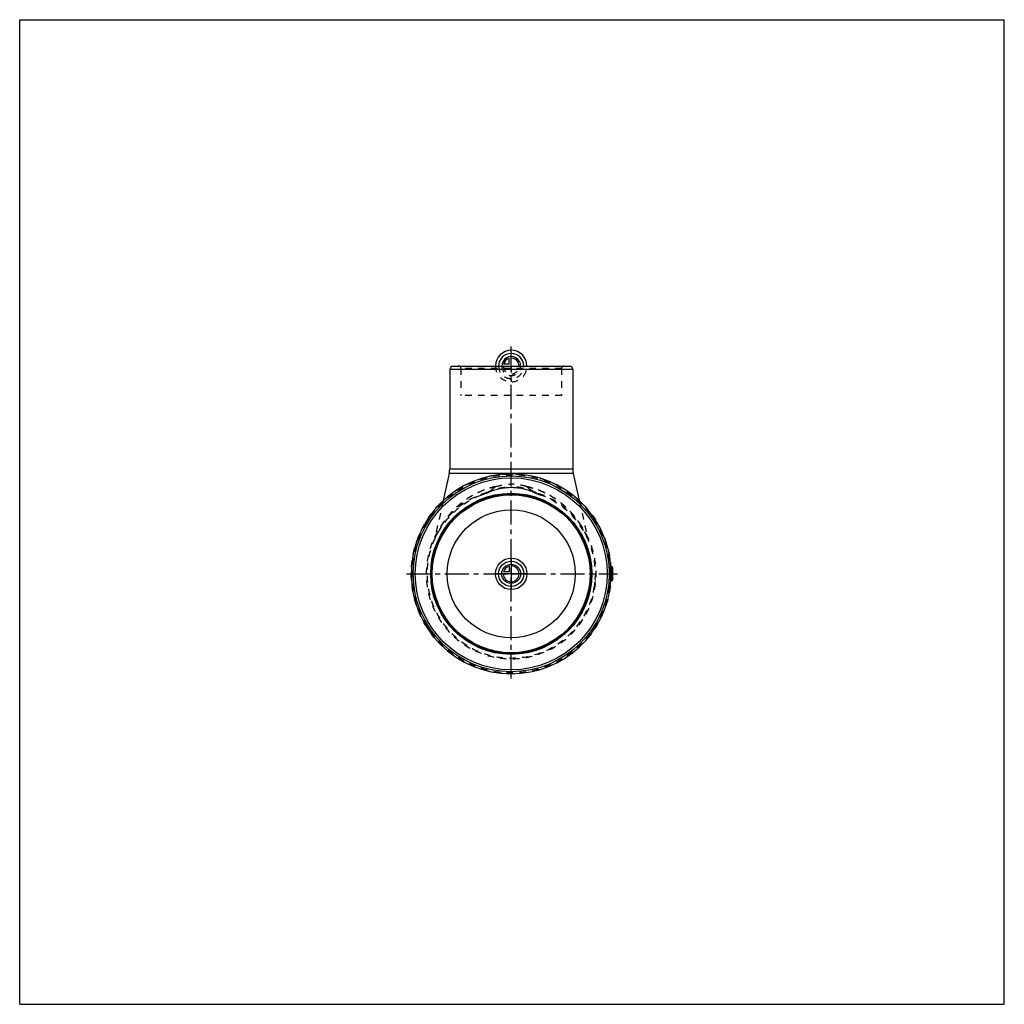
# Model space of a CAD drawing. Header units: millimetres. Extents: x 0 to 1000, y 0 to 1000.
import ezdxf

# ---------------------------------------------------------------- set-up
doc = ezdxf.new("R2010")
doc.units = ezdxf.units.MM
doc.header["$LTSCALE"] = 65.185185
doc.linetypes.add('CENTER', pattern=[0.6, 0.375, -0.075, 0.075, -0.075])
doc.linetypes.add('HIDDEN', pattern=[0.2, 0.1, -0.1])
doc.layers.get('0').update_dxf_attribs({"linetype": 'CONTINUOUS'})
for name, color, linetype in [('ACHSEN_S', 7, 'CONTINUOUS'), ('KOERPER', 7, 'CONTINUOUS'), ('KONST.EL_MIT_GEO', 7, 'CONTINUOUS'), ('KONSTR_EL', 7, 'CONTINUOUS'), ('KURVEN', 7, 'CONTINUOUS')]:
    doc.layers.add(name, color=color, linetype=linetype)

msp = doc.modelspace()

# ---------------------------------------------------------------- linework, layer by layer
at = {"color": 7, "linetype": 'Continuous'}
for p, q in [((0, 0), (0, 1000)), ((0, 1000), (1000, 1000)), ((1000, 0), (1000, 1000)), ((0, 0), (1000, 0))]:
    msp.add_line(p, q, dxfattribs=at)
at = {"layer": 'ACHSEN_S', "color": 40, "linetype": 'CENTER'}
for p, q in [((499.2, 330.8), (499.2, 668.5)), ((392.7, 437.2), (607.3, 437.2))]:
    msp.add_line(p, q, dxfattribs=at)
at = {"layer": 'KOERPER', "color": 7, "linetype": 'Continuous'}
for p, q in [((438.4, 648.2), (436.7, 645.2)), ((436.7, 645.2), (436.7, 543.4)), ((436.7, 645.2), (561.7, 645.2)), ((438.4, 648.2), (560, 648.2)), ((560, 648.2), (561.7, 645.2)), ((561.7, 645.2), (561.7, 543.4)), ((436.2, 539.1), (430.1, 511.6)), ((562.2, 539.1), (568.3, 511.6)), ((601.4, 444.3), (600.5, 444.3)), ((601.4, 430.2), (600.5, 430.2))]:
    msp.add_line(p, q, dxfattribs=at)
at = {"layer": 'KOERPER', "color": 8, "linetype": 'HIDDEN'}
for p, q in [((550.3, 618.2), (448.1, 618.2)), ((430.1, 511.6), (421.8, 473.9)), ((568.3, 511.6), (576.6, 473.9))]:
    msp.add_line(p, q, dxfattribs=at)
at = {"layer": 'KOERPER', "color": 7, "linetype": 'Continuous'}
msp.add_circle((499.2, 437.2), 65, dxfattribs=at)
for start, end in [(4.0094, 90), (270, 355.9906)]:
    msp.add_arc((499.2, 437.2), 101.5, start, end, dxfattribs=at)
at = {"layer": 'KOERPER', "color": 8, "linetype": 'HIDDEN'}
msp.add_arc((499.2, 437.2), 101.5, 355.9906, 4.0094, dxfattribs=at)
at = {"layer": 'KOERPER', "color": 7, "linetype": 'Continuous'}
for points, knots in [([(600.5, 444.3), (600.4, 444.3), (600.3, 444.3), (600.2, 444.2), (600.1, 444.1), (599.9, 443.8), (599.8, 443.5), (599.7, 443), (599.6, 442.3), (599.5, 441.2), (599.4, 440), (599.3, 438.6), (599.3, 437.7), (599.3, 437.2)], [0, 0, 0, 0, 0.01834, 0.0398, 0.06709, 0.10147, 0.14341, 0.19294, 0.31379, 0.46062, 0.62828, 0.81042, 1, 1, 1, 1]), ([(599.3, 437.2), (599.3, 436.8), (599.3, 435.9), (599.4, 434.5), (599.5, 433.3), (599.6, 432.2), (599.7, 431.5), (599.8, 431), (599.9, 430.7), (600.1, 430.4), (600.2, 430.3), (600.3, 430.2), (600.4, 430.2), (600.5, 430.2)], [0, 0, 0, 0, 0.18958, 0.37173, 0.53938, 0.68621, 0.80706, 0.85659, 0.89853, 0.93291, 0.9602, 0.98166, 1, 1, 1, 1])]:
    msp.add_open_spline(points, degree=3, knots=knots, dxfattribs=at)
at = {"layer": 'KONST.EL_MIT_GEO', "color": 8, "linetype": 'HIDDEN'}
for p, q in [((445.6, 648.2), (552.8, 648.2)), ((448.1, 645.8), (448.1, 618.2)), ((550.3, 645.8), (448.1, 645.8)), ((550.3, 645.8), (550.3, 618.2)), ((475.1, 519.6), (476.6, 520.3)), ((476.5, 520.3), (478, 520.9)), ((478, 520.9), (479.5, 521.5)), ((479.5, 521.5), (480.9, 522)), ((480.9, 522), (482.4, 522.5)), ((482.4, 522.5), (483.8, 522.9)), ((483.8, 522.9), (485.3, 523.3)), ((485.2, 523.3), (486.7, 523.7)), ((486.7, 523.7), (488.1, 524)), ((488.1, 524), (489.5, 524.2)), ((489.5, 524.2), (490.9, 524.5)), ((490.9, 524.5), (492.4, 524.7)), ((492.3, 524.7), (493.8, 524.8)), ((493.8, 524.8), (495.2, 525)), ((495.2, 524.9), (496.6, 525)), ((496.6, 525), (498, 525.1)), ((498, 525.1), (499.2, 525.1)), ((499.2, 525.1), (500.4, 525.1)), ((500.4, 525.1), (501.8, 525)), ((501.8, 525), (503.2, 524.9)), ((503.2, 525), (504.6, 524.8)), ((504.6, 524.8), (506.1, 524.7)), ((506, 524.7), (507.5, 524.5)), ((507.5, 524.5), (508.9, 524.2)), ((508.9, 524.2), (510.3, 524)), ((510.3, 524), (511.7, 523.7)), ((511.7, 523.7), (513.2, 523.3)), ((513.1, 523.3), (514.6, 522.9)), ((514.6, 522.9), (516, 522.5)), ((516, 522.5), (517.5, 522)), ((517.5, 522), (518.9, 521.5)), ((518.9, 521.5), (520.4, 520.9)), ((520.4, 520.9), (521.9, 520.3)), ((521.8, 520.3), (523.3, 519.6)), ((468, 516.8), (468, 516.8)), ((474.6, 519.4), (475.1, 519.6)), ((523.3, 519.6), (523.8, 519.4)), ((530.4, 516.8), (530.4, 516.8))]:
    msp.add_line(p, q, dxfattribs=at)
at = {"layer": 'KONST.EL_MIT_GEO', "color": 7, "linetype": 'Continuous'}
for p, q in [((561.7, 543.4), (436.7, 543.4)), ((562.2, 539.1), (436.2, 539.1))]:
    msp.add_line(p, q, dxfattribs=at)
at = {"layer": 'KONST.EL_MIT_GEO', "color": 8, "linetype": 'HIDDEN'}
for points in [[(421.8, 473.9), (421.8, 473.8), (421.7, 473.7), (421.7, 473.5), (421.6, 473.3), (421.6, 473.2), (421.5, 473), (421.5, 472.9), (421.4, 472.7)], [(577, 472.7), (576.9, 472.9), (576.9, 473), (576.8, 473.2), (576.8, 473.3), (576.7, 473.5), (576.7, 473.7), (576.6, 473.8), (576.6, 473.9)]]:
    msp.add_lwpolyline(points, dxfattribs=at)
for radius in [101.5, 100.7]:
    msp.add_circle((499.2, 437.2), radius, dxfattribs=at)
for centre, radius, start, end in [((445.6, 645.8), 2.5, 0, 90), ((552.8, 645.8), 2.5, 90, 180), ((499.2, 437.2), 86.3, 106.7397, 73.2603), ((499.2, 437.2), 85.5, 111.4301, 68.5699), ((464.1, 541.4), 24.3, 293.0303, 295.6164), ((534.3, 541.4), 24.3, 244.3835, 246.9697)]:
    msp.add_arc(centre, radius, start, end, dxfattribs=at)
at = {"layer": 'KONST.EL_MIT_GEO', "color": 7, "linetype": 'Continuous'}
for centre, start, end in [((416.7, 543.4), 347.5295, 360), ((581.7, 543.4), 180, 192.4705)]:
    msp.add_arc(centre, 20, start, end, dxfattribs=at)
at = {"layer": 'KONST.EL_MIT_GEO', "color": 8, "linetype": 'HIDDEN'}
for points, knots in [([(483.5, 525.8), (479.2, 524.9), (470.9, 522.5), (461.2, 517.8), (454.3, 513.5), (449.5, 510), (445.1, 506.3), (441, 502.4), (437.3, 498.4), (433.9, 494.3), (431.3, 490.8), (429.4, 488), (428.1, 486), (426.9, 483.9), (425.8, 482), (424.8, 480), (424, 478.5), (423.4, 477.4), (423, 476.6), (422.7, 475.9), (422.4, 475.2), (422.2, 474.7), (422, 474.4), (421.9, 474.1), (421.9, 474), (421.8, 474), (421.8, 473.9), (421.8, 473.9)], [0, 0, 0, 0, 0.15783, 0.30875, 0.38144, 0.45225, 0.52122, 0.58839, 0.65377, 0.71729, 0.77877, 0.80863, 0.8378, 0.86615, 0.89348, 0.9195, 0.94374, 0.95496, 0.96542, 0.97495, 0.98332, 0.99029, 0.99556, 0.99748, 0.99887, 0.99972, 1, 1, 1, 1]), ([(421.8, 473.9), (421.8, 474), (421.9, 474.1), (422, 474.3), (422.2, 474.7), (422.4, 475.2), (422.7, 475.9), (423.2, 476.9), (423.8, 478.3), (424.8, 480), (425.8, 482), (426.9, 483.9), (428.6, 486.7), (430.8, 490.1), (433.9, 494.3), (437.3, 498.4), (442.3, 503.8), (449.5, 510.2), (459.5, 517), (470.9, 522.5), (479.2, 524.9), (483.5, 525.8)], [0, 0, 0, 0, 0.00113, 0.00444, 0.00971, 0.01668, 0.02506, 0.03459, 0.05628, 0.08052, 0.10655, 0.13388, 0.16224, 0.22127, 0.28276, 0.34629, 0.41168, 0.54778, 0.69122, 0.84215, 1, 1, 1, 1]), ([(474.3, 519.9), (478.2, 521.7), (486.3, 524.6), (494.9, 525.6), (499.2, 525.6)], [0, 0, 0, 0, 0.49554, 1, 1, 1, 1]), ([(474.6, 519.4), (475.5, 519.8), (477, 520.7), (479.3, 522.3), (481.3, 524), (482.7, 525.3), (483.5, 525.8)], [0, 0, 0, 0, 0.24669, 0.49486, 0.74653, 1, 1, 1, 1]), ([(483.5, 525.8), (482.7, 525.3), (481.3, 524), (479.3, 522.3), (477, 520.7), (475.5, 519.8), (474.6, 519.4)], [0, 0, 0, 0, 0.25347, 0.50514, 0.75331, 1, 1, 1, 1]), ([(483.5, 525.8), (486, 526.6), (491.2, 527.8), (496.5, 528.2), (499.2, 528.2)], [0, 0, 0, 0, 0.49822, 1, 1, 1, 1]), ([(514.9, 525.8), (512.4, 526.6), (507.2, 527.8), (501.9, 528.2), (499.2, 528.2)], [0, 0, 0, 0, 0.49822, 1, 1, 1, 1]), ([(524.1, 519.9), (520.2, 521.7), (512.1, 524.6), (503.5, 525.6), (499.2, 525.6)], [0, 0, 0, 0, 0.49554, 1, 1, 1, 1]), ([(576.6, 473.9), (576.6, 474), (576.5, 474.1), (576.4, 474.3), (576.2, 474.7), (576, 475.2), (575.7, 475.9), (575.2, 476.9), (574.6, 478.3), (573.6, 480), (572.6, 482), (571.5, 483.9), (569.8, 486.7), (567.6, 490.1), (564.5, 494.3), (561.1, 498.4), (556.1, 503.8), (548.9, 510.2), (538.9, 517), (527.5, 522.5), (519.2, 524.9), (514.9, 525.8)], [0, 0, 0, 0, 0.00113, 0.00444, 0.00971, 0.01668, 0.02506, 0.03459, 0.05628, 0.08052, 0.10655, 0.13388, 0.16224, 0.22127, 0.28276, 0.34629, 0.41168, 0.54778, 0.69122, 0.84215, 1, 1, 1, 1]), ([(514.9, 525.8), (515.7, 525.3), (517.1, 524), (519.1, 522.3), (521.4, 520.7), (522.9, 519.8), (523.8, 519.4)], [0, 0, 0, 0, 0.25347, 0.50514, 0.75331, 1, 1, 1, 1]), ([(523.8, 519.4), (522.9, 519.8), (521.4, 520.7), (519.1, 522.3), (517.1, 524), (515.7, 525.3), (514.9, 525.8)], [0, 0, 0, 0, 0.24669, 0.49486, 0.74653, 1, 1, 1, 1]), ([(514.9, 525.8), (519.2, 524.9), (527.5, 522.5), (537.2, 517.8), (544.1, 513.5), (548.9, 510), (553.3, 506.3), (557.4, 502.4), (561.1, 498.4), (564.5, 494.3), (567.1, 490.8), (569, 488), (570.3, 486), (571.5, 483.9), (572.6, 482), (573.6, 480), (574.4, 478.5), (575, 477.4), (575.4, 476.6), (575.7, 475.9), (576, 475.2), (576.2, 474.7), (576.4, 474.4), (576.5, 474.1), (576.5, 474), (576.6, 474), (576.6, 473.9), (576.6, 473.9)], [0, 0, 0, 0, 0.15783, 0.30875, 0.38144, 0.45225, 0.52122, 0.58839, 0.65377, 0.71729, 0.77877, 0.80863, 0.8378, 0.86615, 0.89348, 0.9195, 0.94374, 0.95496, 0.96542, 0.97495, 0.98332, 0.99029, 0.99556, 0.99748, 0.99887, 0.99972, 1, 1, 1, 1]), ([(473.6, 519), (473.2, 518.8), (471.3, 518.1), (469.4, 517.4), (468, 516.8)], [0, 0, 0, 0, 0.25056, 1, 1, 1, 1]), ([(473.6, 519), (473.2, 518.8), (471.3, 518.1), (469.4, 517.4), (468, 516.8)], [0, 0, 0, 0, 0.25056, 1, 1, 1, 1]), ([(473.6, 519), (473.7, 519), (474, 519.3), (474.2, 519.6), (474.3, 519.9)], [0, 0, 0, 0, 0.22258, 1, 1, 1, 1]), ([(474.3, 519.9), (474.3, 519.8), (474.1, 519.5), (473.9, 519.1), (473.6, 519)], [0, 0, 0, 0, 0.28225, 1, 1, 1, 1]), ([(524.1, 519.9), (524.1, 519.8), (524.3, 519.5), (524.5, 519.1), (524.8, 519)], [0, 0, 0, 0, 0.28226, 1, 1, 1, 1]), ([(524.8, 519), (524.7, 519), (524.4, 519.3), (524.2, 519.6), (524.1, 519.9)], [0, 0, 0, 0, 0.22258, 1, 1, 1, 1]), ([(524.8, 519), (525.2, 518.8), (527.1, 518.1), (529, 517.4), (530.4, 516.8)], [0, 0, 0, 0, 0.25056, 1, 1, 1, 1]), ([(524.8, 519), (525.2, 518.8), (527.1, 518.1), (529, 517.4), (530.4, 516.8)], [0, 0, 0, 0, 0.25056, 1, 1, 1, 1])]:
    msp.add_open_spline(points, degree=3, knots=knots, dxfattribs=at)
at = {"layer": 'KONSTR_EL', "color": 7, "linetype": 'Continuous'}
for p, q in [((601.4, 430.2), (601.4, 444.3)), ((602.3, 431.2), (602.3, 443.3))]:
    msp.add_line(p, q, dxfattribs=at)
at = {"layer": 'KONSTR_EL', "color": 8, "linetype": 'HIDDEN'}
for p, q in [((584.5, 431.7), (584.8, 431.6)), ((584.5, 431.5), (584.8, 431.5)), ((584.5, 431.2), (584.8, 431.1)), ((584.5, 430.9), (584.8, 430.9)), ((584.5, 430.8), (584.8, 430.8)), ((584.6, 434.3), (584.9, 434.2)), ((584.6, 434), (584.9, 433.9)), ((584.6, 433.6), (584.9, 433.5)), ((584.6, 433.4), (584.9, 433.3)), ((584.7, 437.4), (585, 437.4)), ((584.7, 436.5), (585, 436.5)), ((584.7, 435.7), (585, 435.6)), ((584.7, 435.1), (585, 435.1)), ((584.7, 434.8), (585, 434.8)), ((584.7, 434.4), (585, 434.4)), ((583.4, 422.5), (583.7, 422.4)), ((583.4, 422.5), (583.4, 422.3)), ((583.4, 422.4), (583.7, 422.3)), ((583.4, 422.4), (583.7, 422.4)), ((583.4, 422.4), (583.7, 422.4)), ((583.4, 422.3), (583.7, 422.3)), ((583.5, 423), (583.8, 422.9)), ((583.5, 422.8), (583.8, 422.7)), ((583.6, 423.9), (583.9, 423.8)), ((583.6, 423.8), (583.9, 423.7)), ((583.6, 423.6), (583.9, 423.5)), ((583.6, 423.5), (583.9, 423.4)), ((583.6, 423.4), (583.9, 423.3)), ((583.6, 423.4), (583.9, 423.4)), ((583.6, 423.4), (583.9, 423.4)), ((583.6, 423.3), (583.9, 423.3)), ((583.7, 424.5), (584, 424.5)), ((583.7, 424.4), (584, 424.3)), ((583.7, 424.4), (584, 424.3)), ((583.7, 424.2), (584, 424.2)), ((583.7, 424.1), (584, 424.1)), ((583.7, 424), (584, 423.9)), ((583.7, 423.9), (583.9, 423.9)), ((583.7, 422.3), (583.7, 422.4)), ((583.8, 425.2), (584.1, 425.1)), ((583.8, 425.2), (584.1, 425.2)), ((583.8, 425.1), (584.1, 425.1)), ((583.8, 425), (584.1, 425)), ((583.8, 424.9), (584.1, 424.8)), ((583.8, 424.8), (584.1, 424.7)), ((583.8, 424.8), (584.1, 424.7)), ((583.8, 424.7), (584.1, 424.6)), ((583.8, 424.6), (584.1, 424.5)), ((583.9, 425.8), (584.2, 425.7)), ((583.9, 425.8), (584.2, 425.8)), ((583.9, 425.5), (584.2, 425.4)), ((583.9, 425.5), (584.2, 425.5)), ((583.9, 425.4), (584.2, 425.3)), ((583.9, 425.4), (584.2, 425.3)), ((583.9, 425.4), (584.2, 425.4)), ((583.9, 425.3), (584.2, 425.3)), ((583.9, 425.3), (584.2, 425.3)), ((584, 426.4), (584.3, 426.3)), ((584, 426.4), (584.3, 426.3)), ((584, 426.3), (584.3, 426.2)), ((584, 426.3), (584.3, 426.3)), ((584, 426), (584.3, 425.9)), ((584.1, 427), (584.4, 426.9)), ((584.2, 428.2), (584.5, 428.1)), ((584.3, 428.8), (584.6, 428.7)), ((584.4, 430), (584.7, 429.9)), ((584.4, 429.6), (584.6, 429.5))]:
    msp.add_line(p, q, dxfattribs=at)
at = {"layer": 'KONSTR_EL', "color": 7, "linetype": 'Continuous'}
for radius in [99.5, 97.5, 81.8, 81, 80.2]:
    msp.add_circle((499.2, 437.2), radius, dxfattribs=at)
at = {"layer": 'KONSTR_EL', "color": 8, "linetype": 'HIDDEN'}
msp.add_circle((499.2, 437.2), 81.5, dxfattribs=at)
at = {"layer": 'KONSTR_EL', "color": 7, "linetype": 'Continuous'}
for centre, radius, start, end in [((499.2, 437.2), 101.5, 90, 270), ((601.3, 443.3), 1, 0, 87), ((601.3, 431.2), 1, 273, 360)]:
    msp.add_arc(centre, radius, start, end, dxfattribs=at)
at = {"layer": 'KONSTR_EL', "color": 8, "linetype": 'HIDDEN'}
for radius, end in [(85.5, 0.1042), (85.8, 0.0685)]:
    msp.add_arc((499.2, 437.2), radius, 350, end, dxfattribs=at)
at = {"layer": 'KURVEN', "color": 40, "linetype": 'Continuous'}
for p, q in [((499.2, 648.2), (499.2, 664.2)), ((491.5, 650.5), (497, 650.5)), ((497, 650.5), (497, 655.9)), ((499.2, 453.2), (499.2, 421.2)), ((497, 444.9), (497, 439.4)), ((515.2, 437.2), (483.2, 437.2)), ((497, 439.4), (491.5, 439.4))]:
    msp.add_line(p, q, dxfattribs=at)
at = {"layer": 'KURVEN', "color": 8, "linetype": 'HIDDEN'}
for p, q in [((483.2, 648.2), (515.2, 648.2)), ((499.2, 648.2), (499.2, 632.2))]:
    msp.add_line(p, q, dxfattribs=at)
at = {"layer": 'KURVEN', "color": 40, "linetype": 'Continuous'}
for radius in [16, 12.8, 9.6]:
    msp.add_circle((499.2, 437.2), radius, dxfattribs=at)
for centre, radius, start, end in [((499.2, 648.2), 16, 0, 180), ((499.2, 648.2), 12.8, 0, 180), ((499.2, 648.2), 9.6, 359.9999, 180), ((499.2, 648.2), 8, 105.962, 164.038), ((499.2, 648.2), 8, 359.9999, 90), ((499.2, 437.2), 8, 180, 90), ((499.2, 437.2), 8, 105.962, 164.038)]:
    msp.add_arc(centre, radius, start, end, dxfattribs=at)
at = {"layer": 'KURVEN', "color": 8, "linetype": 'HIDDEN'}
for radius, end in [(16, 360), (12.8, 360), (9.6, 359.9999), (8, 359.9999)]:
    msp.add_arc((499.2, 648.2), radius, 180, end, dxfattribs=at)

doc.saveas('drawing.dxf')
